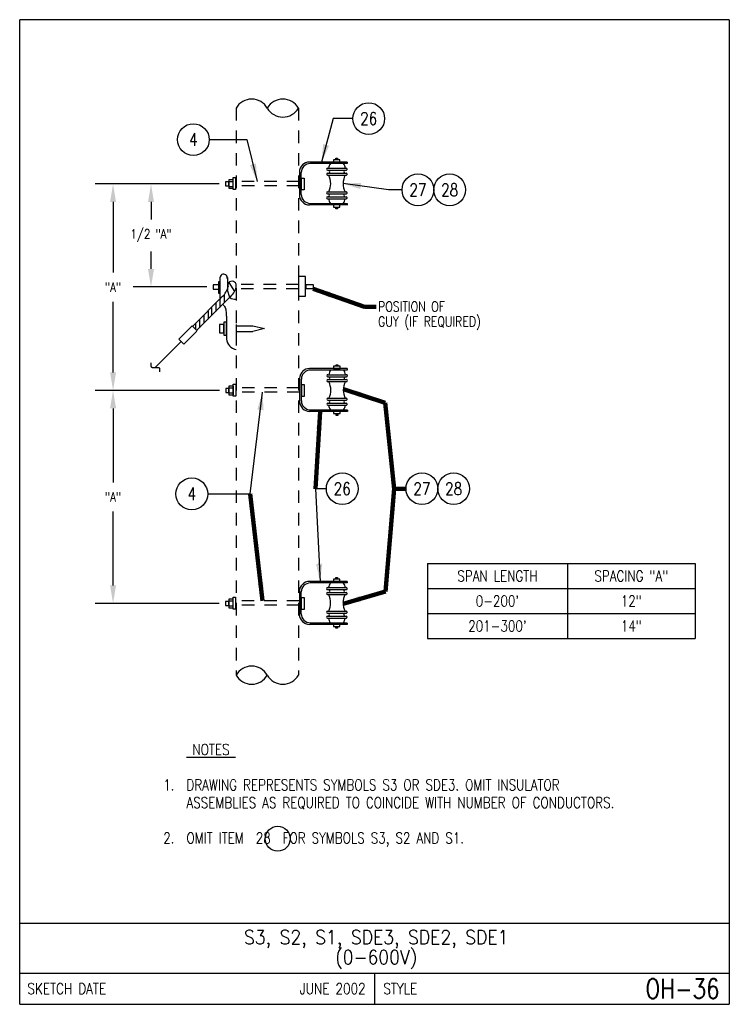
# Model space of a CAD drawing. Extents: x 0 to 7.1, y 0 to 9.85.
import ezdxf
from ezdxf.enums import TextEntityAlignment as Align

# ---------------------------------------------------------------- set-up
doc = ezdxf.new("R2010")
doc.units = 0
doc.header["$MEASUREMENT"] = 0
doc.linetypes.add('HIDDEN2', pattern=[0.1875, 0.125, -0.0625])
doc.layers.get('0').update_dxf_attribs({"color": 2, "linetype": 'CONTINUOUS'})
doc.layers.get('Defpoints').update_dxf_attribs({"linetype": 'CONTINUOUS'})
doc.layers.add('E-DETL', color=2, linetype='CONTINUOUS')
doc.layers.add('E-DETL-TEXT', color=3, linetype='CONTINUOUS')
doc.styles.add('ROMANS', font='ROMANS.SHX', dxfattribs={"width": 0.8})
doc.styles.get("Standard").update_dxf_attribs({"font": 'ROMANS.SHX', "width": 0.8, "height": 0.125})
doc.dimstyles.get("Standard").update_dxf_attribs({"dimtxt": 0.18, "dimasz": 0.18, "dimexe": 0.18, "dimexo": 0.0625, "dimgap": 0.09, "dimtad": 0, "dimtih": 1, "dimtoh": 1, "dimdec": 4, "dimzin": 0, "dimdsep": 46, "dimtxsty": 'Standard', "dimcen": 0.09, "dimadec": 0, "dimazin": 0, "dimtfac": 1, "dimtdec": 4, "dimtofl": 0, "dimtmove": 0, "dimatfit": 3, "dimfxl": 0, "dimtolj": 1, "dimtzin": 0, "dimarcsym": 0})

# ---------------------------------------------------------------- blocks, each defined once
blk = doc.blocks.new('BREAK')
at = {"color": 0, "linetype": 'Continuous'}
blk.add_lwpolyline([(0, 0.0625), (-0.0055, 0.057), (-0.0103, 0.0521), (-0.0144, 0.0479), (-0.0177, 0.0441), (-0.0205, 0.0408), (-0.0225, 0.0378), (-0.0239, 0.0351), (-0.0247, 0.0326), (-0.0249, 0.0302), (-0.0246, 0.0279), (-0.0238, 0.0257), (-0.0226, 0.0236), (-0.0211, 0.0216), (-0.0194, 0.0196), (-0.0176, 0.0176), (-0.0156, 0.0156), (-0.0137, 0.0137), (-0.0117, 0.0117), (-0.0098, 0.0098), (-0.0078, 0.0078), (-0.0059, 0.0059), (-0.0039, 0.0039), (-0.002, 0.002), (0, 0), (0.002, -0.002), (0.0039, -0.0039), (0.0059, -0.0059), (0.0078, -0.0078), (0.0098, -0.0098), (0.0117, -0.0117), (0.0137, -0.0137), (0.0156, -0.0156), (0.0176, -0.0176), (0.0194, -0.0196), (0.0211, -0.0216), (0.0226, -0.0236), (0.0238, -0.0257), (0.0246, -0.0279), (0.0249, -0.0302), (0.0247, -0.0326), (0.0239, -0.0351), (0.0225, -0.0378), (0.0205, -0.0408), (0.0177, -0.0441), (0.0144, -0.0479), (0.0103, -0.0521), (0.0055, -0.057), (0, -0.0625)], dxfattribs=at)
blk = doc.blocks.new('*D1')
at = {"layer": 'Defpoints', "color": 0}
for p in [(2.0604, 8.2053), (1.3147, 7.1748), (1.9366, 7.1748)]:
    blk.add_point(p, dxfattribs=at)
at = {"layer": 'E-DETL-TEXT'}
for p, q in [((1.9979, 8.2053), (1.1347, 8.2053)), ((1.3147, 8.0253), (1.3147, 7.8515)), ((1.3147, 7.3548), (1.3147, 7.5286)), ((1.8741, 7.1748), (1.1347, 7.1748))]:
    blk.add_line(p, q, dxfattribs=at)
for points in [[(1.2847, 8.0253), (1.3447, 8.0253), (1.3147, 8.2053)], [(1.2847, 7.3548), (1.3447, 7.3548), (1.3147, 7.1748)]]:
    blk.add_solid(points, dxfattribs=at)
at = {"layer": 'E-DETL-TEXT', "insert": (1.3147, 7.6901), "char_height": 0.09375, "attachment_point": 5, "style": 'ROMANS'}
blk.add_mtext('\\A1;1/2 "A"', dxfattribs=at)
blk = doc.blocks.new('*D2')
at = {"layer": 'Defpoints', "color": 0}
for p in [(2.0604, 8.2053), (0.9347, 6.14), (2.0622, 6.14)]:
    blk.add_point(p, dxfattribs=at)
at = {"layer": 'E-DETL-TEXT'}
for p, q in [((1.9979, 8.2053), (0.7547, 8.2053)), ((0.9347, 8.0253), (0.9347, 7.3185)), ((0.9347, 6.32), (0.9347, 7.0269)), ((1.9997, 6.14), (0.7547, 6.14))]:
    blk.add_line(p, q, dxfattribs=at)
for points in [[(0.9047, 8.0253), (0.9647, 8.0253), (0.9347, 8.2053)], [(0.9047, 6.32), (0.9647, 6.32), (0.9347, 6.14)]]:
    blk.add_solid(points, dxfattribs=at)
at = {"layer": 'E-DETL-TEXT', "insert": (0.9347, 7.1727), "char_height": 0.09375, "attachment_point": 5, "style": 'ROMANS'}
blk.add_mtext('\\A1;"A"', dxfattribs=at)
blk = doc.blocks.new('*D3')
at = {"layer": 'Defpoints', "color": 0}
for p in [(2.0622, 6.14), (0.9347, 4.0101), (2.0602, 4.0101)]:
    blk.add_point(p, dxfattribs=at)
at = {"layer": 'E-DETL-TEXT'}
for p, q in [((1.9997, 6.14), (0.7547, 6.14)), ((0.9347, 5.96), (0.9347, 5.2209)), ((0.9347, 4.1901), (0.9347, 4.9293)), ((1.9977, 4.0101), (0.7547, 4.0101))]:
    blk.add_line(p, q, dxfattribs=at)
for points in [[(0.9047, 5.96), (0.9647, 5.96), (0.9347, 6.14)], [(0.9047, 4.1901), (0.9647, 4.1901), (0.9347, 4.0101)]]:
    blk.add_solid(points, dxfattribs=at)
at = {"layer": 'E-DETL-TEXT', "insert": (0.9347, 5.0751), "char_height": 0.09375, "attachment_point": 5, "style": 'ROMANS'}
blk.add_mtext('\\A1;"A"', dxfattribs=at)

msp = doc.modelspace()

# ---------------------------------------------------------------- linework, layer by layer
at = {"layer": 'E-DETL'}
for p, q in [((7.1036, 9.8484), (0, 9.8484)), ((0, 0), (0, 9.8484)), ((7.1036, 9.8484), (7.1036, 0)), ((2.0024, 7.2733), (2.0024, 7.0854)), ((2.0809, 7.2681), (2.0809, 7.1469)), ((2.0946, 7.2197), (2.1501, 7.1313)), ((2.0459, 7.095), (2.048, 7.0152)), ((2.0782, 7.1475), (2.1004, 7.0717)), ((2.0312, 7.0814), (1.7331, 6.7832)), ((2.1028, 7.0714), (1.7709, 6.7394)), ((1.9629, 7.0117), (1.9629, 6.9302)), ((2.002, 7.0484), (2.002, 6.9705)), ((1.8444, 6.8942), (1.8444, 6.8138)), ((1.8864, 6.9334), (1.8864, 6.8542)), ((1.9204, 6.9656), (1.9204, 6.888)), ((1.7588, 6.8049), (1.7588, 6.7518)), ((1.8013, 6.8468), (1.8013, 6.7679)), ((2.0715, 6.8497), (2.0715, 6.6537)), ((2.1664, 6.8003), (2.1664, 6.6928)), ((1.7261, 6.7869), (1.5938, 6.6545)), ((1.7741, 6.7332), (1.6446, 6.6037)), ((1.7762, 6.7353), (1.7254, 6.7861)), ((2.1657, 6.7877), (2.3343, 6.7877)), ((2.1679, 6.7283), (2.3351, 6.7283)), ((2.4508, 6.7589), (2.3338, 6.728)), ((2.3353, 6.7874), (2.4508, 6.7589)), ((1.6175, 6.6308), (1.3571, 6.3705)), ((1.6446, 6.6037), (1.5938, 6.6545)), ((4.0816, 4.409), (4.0816, 3.659)), ((4.0816, 4.409), (6.7616, 4.409)), ((5.4832, 4.4063), (5.4832, 3.659)), ((6.7616, 4.409), (6.7616, 3.659)), ((4.0816, 4.159), (6.7616, 4.159)), ((4.0816, 3.909), (6.7616, 3.909)), ((4.0816, 3.659), (6.7616, 3.659)), ((0, 0.8125), (7.1036, 0.8125)), ((0, 0.3125), (7.1036, 0.3125)), ((3.5518, 0.3125), (3.5518, 0)), ((0, 0), (7.1036, 0))]:
    msp.add_line(p, q, dxfattribs=at)
at = {"layer": 'E-DETL', "linetype": 'HIDDEN2'}
for p, q in [((2.1664, 8.9645), (2.1664, 3.2921)), ((2.7914, 8.9645), (2.7914, 3.2921)), ((2.7914, 7.1988), (2.1617, 7.1988)), ((2.7914, 7.1553), (2.1636, 7.1553))]:
    msp.add_line(p, q, dxfattribs=at)
at = {"layer": 'E-DETL', "color": 4}
for p, q in [((3.2768, 8.4248), (2.9006, 8.4248)), ((3.2768, 8.4094), (2.9081, 8.4094)), ((3.2768, 8.4248), (3.2768, 8.4094)), ((2.8006, 8.3248), (2.8006, 8.0958)), ((2.8181, 8.1012), (2.8181, 8.3194)), ((3.0824, 8.3626), (3.2676, 8.3626)), ((3.0824, 8.3426), (3.2686, 8.3426)), ((3.0826, 8.3133), (3.2678, 8.3133)), ((3.0826, 8.2933), (3.2688, 8.2933)), ((2.0944, 8.1805), (2.1327, 8.1805)), ((2.0958, 8.2306), (2.1386, 8.2306)), ((3.0818, 8.0775), (3.267, 8.0775)), ((3.0819, 8.127), (3.2671, 8.127)), ((3.0819, 8.107), (3.268, 8.107)), ((3.2782, 7.9958), (2.9006, 7.9958)), ((2.9081, 8.0112), (3.2782, 8.0112)), ((3.0818, 8.0575), (3.2679, 8.0575)), ((3.2782, 8.009), (3.2782, 7.9943)), ((3.2786, 6.3595), (2.9024, 6.3595)), ((3.2786, 6.3441), (2.9098, 6.3441)), ((3.2786, 6.3595), (3.2786, 6.3441)), ((2.8024, 6.2595), (2.8024, 6.0305)), ((2.8198, 6.0359), (2.8198, 6.2541)), ((3.0842, 6.2974), (3.2694, 6.2974)), ((3.0842, 6.2773), (3.2703, 6.2773)), ((3.0844, 6.2481), (3.2695, 6.2481)), ((3.0844, 6.228), (3.2705, 6.228)), ((2.0962, 6.1152), (2.1345, 6.1152)), ((2.0976, 6.1653), (2.1404, 6.1653)), ((3.0836, 6.0417), (3.2698, 6.0417)), ((3.0836, 6.0123), (3.2687, 6.0123)), ((3.0837, 6.0617), (3.2688, 6.0617)), ((3.28, 5.9305), (2.9024, 5.9305)), ((2.9098, 5.9459), (3.28, 5.9459)), ((3.0836, 5.9922), (3.2697, 5.9922)), ((3.28, 5.9437), (3.28, 5.929)), ((3.2766, 4.2296), (2.9004, 4.2296)), ((3.2766, 4.2142), (2.9079, 4.2142)), ((3.0822, 4.1474), (3.2684, 4.1474)), ((3.0823, 4.1675), (3.2674, 4.1675)), ((3.2766, 4.2296), (3.2766, 4.2142)), ((2.8004, 4.1296), (2.8004, 3.9006)), ((2.8179, 3.906), (2.8179, 4.1242)), ((3.0824, 4.1182), (3.2676, 4.1182)), ((3.0824, 4.0981), (3.2686, 4.0981)), ((2.0942, 3.9853), (2.1325, 3.9853)), ((2.0957, 4.0354), (2.1384, 4.0354)), ((3.0816, 3.8824), (3.2668, 3.8824)), ((3.0816, 3.8623), (3.2678, 3.8623)), ((3.0817, 3.9318), (3.2669, 3.9318)), ((3.0817, 3.9118), (3.2679, 3.9118)), ((3.2781, 3.8006), (2.9004, 3.8006)), ((2.9079, 3.816), (3.2781, 3.816)), ((3.2781, 3.8138), (3.2781, 3.7991))]:
    msp.add_line(p, q, dxfattribs=at)
at = {"layer": 'E-DETL', "color": 4, "linetype": 'HIDDEN2'}
for p, q in [((2.7989, 8.2307), (2.1609, 8.2307)), ((2.8, 8.1872), (2.1628, 8.1872)), ((2.8007, 6.1655), (2.1626, 6.1655)), ((2.8018, 6.1219), (2.1645, 6.1219)), ((2.7987, 4.0356), (2.1607, 4.0356)), ((2.7998, 3.992), (2.1626, 3.992))]:
    msp.add_line(p, q, dxfattribs=at)
at = {"layer": 'E-DETL', "color": 4}
for points in [[(3.1407, 8.4244), (3.2054, 8.4244), (3.2054, 8.4466), (3.1407, 8.4466), (3.1407, 8.4244)], [(3.1659, 8.463), (3.1829, 8.463), (3.1829, 8.4476), (3.1659, 8.4476), (3.1659, 8.463)], [(2.0931, 8.2252), (2.0604, 8.2252), (2.0604, 8.1855), (2.0931, 8.1855), (2.0931, 8.2252)], [(2.137, 8.248), (2.0931, 8.248), (2.0931, 8.1625), (2.137, 8.1625), (2.137, 8.248)], [(2.1368, 8.2689), (2.1607, 8.2689), (2.1607, 8.1491), (2.1368, 8.1491), (2.1368, 8.2689)], [(2.8224, 8.2649), (2.8463, 8.2649), (2.8463, 8.1452), (2.8224, 8.1452), (2.8224, 8.2649)], [(3.1403, 7.9735), (3.205, 7.9735), (3.205, 7.9958), (3.1403, 7.9958), (3.1403, 7.9735)], [(3.166, 7.9713), (3.183, 7.9713), (3.183, 7.956), (3.166, 7.956), (3.166, 7.9713)], [(3.1425, 6.3591), (3.2072, 6.3591), (3.2072, 6.3813), (3.1425, 6.3813), (3.1425, 6.3591)], [(3.1676, 6.3977), (3.1846, 6.3977), (3.1846, 6.3823), (3.1676, 6.3823), (3.1676, 6.3977)], [(2.0949, 6.1599), (2.0622, 6.1599), (2.0622, 6.1202), (2.0949, 6.1202), (2.0949, 6.1599)], [(2.1388, 6.1828), (2.0949, 6.1828), (2.0949, 6.0972), (2.1388, 6.0972), (2.1388, 6.1828)], [(2.1386, 6.2036), (2.1625, 6.2036), (2.1625, 6.0838), (2.1386, 6.0838), (2.1386, 6.2036)], [(2.8241, 6.1997), (2.848, 6.1997), (2.848, 6.0799), (2.8241, 6.0799), (2.8241, 6.1997)], [(3.142, 5.9082), (3.2068, 5.9082), (3.2068, 5.9305), (3.142, 5.9305), (3.142, 5.9082)], [(3.1677, 5.9061), (3.1847, 5.9061), (3.1847, 5.8907), (3.1677, 5.8907), (3.1677, 5.9061)], [(3.1406, 4.2292), (3.2053, 4.2292), (3.2053, 4.2514), (3.1406, 4.2514), (3.1406, 4.2292)], [(3.1657, 4.2678), (3.1827, 4.2678), (3.1827, 4.2524), (3.1657, 4.2524), (3.1657, 4.2678)], [(2.1368, 4.0528), (2.093, 4.0528), (2.093, 3.9673), (2.1368, 3.9673), (2.1368, 4.0528)], [(2.1366, 4.0737), (2.1605, 4.0737), (2.1605, 3.9539), (2.1366, 3.9539), (2.1366, 4.0737)], [(2.8222, 4.0698), (2.8461, 4.0698), (2.8461, 3.95), (2.8222, 3.95), (2.8222, 4.0698)], [(2.093, 4.03), (2.0602, 4.03), (2.0602, 3.9903), (2.093, 3.9903), (2.093, 4.03)], [(3.1401, 3.7783), (3.2048, 3.7783), (3.2048, 3.8006), (3.1401, 3.8006), (3.1401, 3.7783)], [(3.1658, 3.7761), (3.1828, 3.7761), (3.1828, 3.7608), (3.1658, 3.7608), (3.1658, 3.7761)]]:
    msp.add_lwpolyline(points, dxfattribs=at)
at = {"layer": 'E-DETL'}
for points in [[(2.0045, 7.1976), (1.9366, 7.1976), (1.9366, 7.1521), (2.0045, 7.1521), (2.0045, 7.1976)], [(2.0041, 7.2278), (1.9892, 7.2278), (1.9892, 7.1128), (2.0041, 7.1128), (2.0041, 7.2278)], [(2.7911, 7.0819), (2.8622, 7.0819), (2.8622, 7.2795), (2.7911, 7.2795), (2.7911, 7.0819)], [(2.8679, 7.2002), (2.9382, 7.2002), (2.9382, 7.1557), (2.8679, 7.1557), (2.8679, 7.2002)], [(2.002, 7.0855), (2.0024, 7.0819), (2.0028, 7.0783), (2.0034, 7.075), (2.004, 7.0718), (2.0049, 7.0689), (2.0061, 7.0664), (2.0074, 7.0643), (2.0089, 7.0623), (2.0105, 7.0605), (2.0121, 7.0588)], [(2.0362, 7.0011), (2.0415, 6.9943), (2.0467, 6.9872), (2.0515, 6.9795), (2.0557, 6.9708), (2.0593, 6.9609), (2.062, 6.9495), (2.064, 6.9371), (2.0654, 6.9242), (2.0664, 6.9115), (2.0673, 6.8993), (2.0681, 6.8882), (2.0688, 6.8781), (2.0695, 6.8686), (2.0702, 6.8597), (2.0709, 6.851)], [(2.0432, 6.8005), (1.9988, 6.8005), (1.9988, 6.716), (2.0432, 6.716), (2.0432, 6.8005)], [(2.047, 6.8259), (2.0673, 6.8259), (2.0673, 6.6882), (2.047, 6.6882), (2.047, 6.8259)]]:
    msp.add_lwpolyline(points, dxfattribs=at)
for centre, radius, start, end in [((2.3227, 8.8743), 0.1804, 30, 150), ((2.6352, 8.8743), 0.1804, 30, 150), ((2.6352, 9.0547), 0.1804, 210, 330), ((2.0414, 7.2657), 0.0373, 352.48767, 180.73016), ((2.1256, 7.191), 0.042, 341.45575, 196.78729), ((1.9122, 7.212), 0.1766, 311.17181, 348.92294), ((1.953, 7.2322), 0.2221, 312.83963, 344.36862), ((2.1604, 7.1529), 0.1015, 235.07828, 273.18149), ((2.1859, 6.6625), 0.1144, 183.98004, 260.8963), ((2.3227, 3.2018), 0.1804, 30, 150), ((2.3227, 3.3823), 0.1804, 210, 330), ((2.6352, 3.3823), 0.1804, 210, 330)]:
    msp.add_arc(centre, radius, start, end, dxfattribs=at)
at = {"layer": 'E-DETL', "color": 4}
for centre, radius, start, end in [((2.9006, 8.3248), 0.1, 90, 180), ((2.9081, 8.3194), 0.09, 90, 180), ((3.1761, 8.3573), 0.0833, 141.15225, 176.32506), ((3.1761, 8.3573), 0.0833, 3.89656, 38.18515), ((3.083, 8.3528), 0.0101, 90, 180), ((3.083, 8.3528), 0.0101, 180, 269.99969), ((3.0831, 8.3035), 0.0101, 90, 180), ((3.0831, 8.3035), 0.0101, 180, 269.99969), ((2.9313, 8.2081), 0.1818, 0, 27.71706), ((3.089, 8.3282), 0.0147, 285.0936, 72.72687), ((3.4198, 8.2091), 0.1818, 152.31859, 180), ((3.2599, 8.3286), 0.0147, 105.0939, 252.72684), ((3.268, 8.3528), 0.0101, 0, 90), ((3.268, 8.3528), 0.0101, 269.99969, 359.9997), ((3.2682, 8.3035), 0.0101, 0, 90), ((3.2682, 8.3035), 0.0101, 269.99969, 359.9997), ((2.9313, 8.2081), 0.1818, 333.57022, 359.9997), ((3.4198, 8.2091), 0.1818, 180, 207.08009), ((2.9006, 8.0958), 0.1, 180, 269.99969), ((2.9081, 8.1012), 0.09, 180, 269.99969), ((3.0823, 8.0677), 0.0101, 90, 180), ((3.0824, 8.1172), 0.0101, 90, 180), ((3.0824, 8.1172), 0.0101, 180, 269.99969), ((3.0877, 8.0927), 0.0147, 287.27255, 74.90582), ((3.2586, 8.0923), 0.0147, 107.27286, 254.90581), ((3.2674, 8.0677), 0.0101, 0, 90), ((3.2675, 8.1172), 0.0101, 0, 90), ((3.2675, 8.1172), 0.0101, 269.99969, 359.9997), ((3.0823, 8.0677), 0.0101, 180, 269.99969), ((3.1748, 8.0636), 0.0833, 183.67464, 218.84744), ((3.1748, 8.0636), 0.0833, 321.81455, 356.10315), ((3.2674, 8.0677), 0.0101, 269.99969, 359.9997), ((2.9024, 6.2595), 0.1, 90, 180), ((2.9098, 6.2541), 0.09, 90, 180), ((3.1779, 6.292), 0.0833, 141.15201, 176.32506), ((3.1779, 6.292), 0.0833, 3.89656, 38.18541), ((3.0847, 6.2875), 0.0101, 90, 180), ((3.0847, 6.2875), 0.0101, 180, 269.99969), ((3.0849, 6.2382), 0.0101, 90, 180), ((3.0849, 6.2382), 0.0101, 180, 269.99969), ((2.9331, 6.1428), 0.1818, 0, 27.71706), ((3.0908, 6.2629), 0.0147, 285.09311, 72.72687), ((3.4216, 6.1438), 0.1818, 152.31859, 180), ((3.2617, 6.2633), 0.0147, 105.09341, 252.72684), ((3.2698, 6.2875), 0.0101, 0, 90), ((3.2698, 6.2875), 0.0101, 269.99969, 359.9997), ((3.27, 6.2382), 0.0101, 0, 90), ((3.27, 6.2382), 0.0101, 269.99969, 359.9997), ((2.9331, 6.1428), 0.1818, 333.57022, 359.9997), ((3.4216, 6.1438), 0.1818, 180, 207.08009), ((2.9024, 6.0305), 0.1, 180, 269.99969), ((2.9098, 6.0359), 0.09, 180, 269.99969), ((3.0841, 6.0024), 0.0101, 90, 180), ((3.0842, 6.0519), 0.0101, 90, 180), ((3.0842, 6.0519), 0.0101, 180, 269.99969), ((3.0894, 6.0275), 0.0147, 287.27255, 74.90631), ((3.2603, 6.027), 0.0147, 107.27286, 254.9063), ((3.2692, 6.0519), 0.0101, 0, 90), ((3.2692, 6.0519), 0.0101, 269.99969, 359.9997), ((3.2692, 6.0024), 0.0101, 0, 90), ((3.0841, 6.0024), 0.0101, 180, 269.99969), ((3.1766, 5.9983), 0.0833, 183.67464, 218.84769), ((3.1766, 5.9983), 0.0833, 321.81427, 356.10315), ((3.2692, 6.0024), 0.0101, 269.99969, 359.9997), ((2.9004, 4.1296), 0.1, 90, 180), ((2.9079, 4.1242), 0.09, 90, 180), ((3.0828, 4.1576), 0.0101, 90, 180), ((3.0828, 4.1576), 0.0101, 180, 269.99969), ((3.0888, 4.133), 0.0147, 285.09311, 72.72687), ((3.176, 4.1621), 0.0833, 141.15201, 176.32506), ((3.176, 4.1621), 0.0833, 3.89656, 38.18541), ((3.2597, 4.1334), 0.0147, 105.09341, 252.72684), ((3.2678, 4.1576), 0.0101, 0, 90), ((3.2678, 4.1576), 0.0101, 269.99969, 359.9997), ((3.083, 4.1083), 0.0101, 90, 180), ((3.083, 4.1083), 0.0101, 180, 269.99969), ((2.9312, 4.0129), 0.1818, 0, 27.71706), ((3.4196, 4.0139), 0.1818, 152.31859, 180), ((3.268, 4.1083), 0.0101, 0, 90), ((3.268, 4.1083), 0.0101, 269.99969, 359.9997), ((2.9312, 4.0129), 0.1818, 333.57022, 359.9997), ((3.4196, 4.0139), 0.1818, 180, 207.08009), ((2.9004, 3.9006), 0.1, 180, 269.99969), ((2.9079, 3.906), 0.09, 180, 269.99969), ((3.0821, 3.8725), 0.0101, 90, 180), ((3.0821, 3.8725), 0.0101, 180, 269.99969), ((3.0822, 3.922), 0.0101, 90, 180), ((3.0822, 3.922), 0.0101, 180, 269.99969), ((3.0875, 3.8975), 0.0147, 287.27255, 74.90631), ((3.1746, 3.8684), 0.0833, 183.67464, 218.84769), ((3.1746, 3.8684), 0.0833, 321.81427, 356.10315), ((3.2584, 3.8971), 0.0147, 107.27286, 254.9063), ((3.2672, 3.8725), 0.0101, 0, 90), ((3.2672, 3.8725), 0.0101, 269.99969, 359.9997), ((3.2673, 3.922), 0.0101, 0, 90), ((3.2673, 3.922), 0.0101, 269.99969, 359.9997)]:
    msp.add_arc(centre, radius, start, end, dxfattribs=at)
at = {"layer": 'E-DETL-TEXT'}
for p, q in [((3.1376, 8.8588), (3.0223, 8.4248)), ((3.3349, 8.8588), (3.1376, 8.8588)), ((1.8977, 8.6493), (2.2731, 8.6493)), ((2.2731, 8.6493), (2.3779, 8.2307)), ((3.693, 8.1466), (3.238, 8.2095)), ((3.8274, 8.1466), (3.693, 8.1466)), ((2.3078, 5.1053), (2.4315, 6.1219)), ((3.0697, 5.1569), (2.9619, 5.1569)), ((2.9619, 5.1569), (3.0063, 4.2296)), ((1.8822, 5.1053), (2.3078, 5.1053))]:
    msp.add_line(p, q, dxfattribs=at)
for centre, radius in [((3.4939, 8.8588), 0.159), ((1.7387, 8.6493), 0.159), ((3.9864, 8.1466), 0.159), ((4.3044, 8.1466), 0.159), ((1.7232, 5.1053), 0.159), ((3.2287, 5.1569), 0.159), ((4.0262, 5.157), 0.159), ((4.3442, 5.157), 0.159), ((2.5832, 1.6561), 0.1244)]:
    msp.add_circle(centre, radius, dxfattribs=at)
for points in [[(3.0981, 8.5881), (3.0223, 8.4248), (3.0376, 8.6042)], [(2.3652, 8.4103), (2.3779, 8.2307), (2.3045, 8.3951)], [(3.4093, 8.1543), (3.238, 8.2095), (3.4179, 8.2162)], [(2.3791, 5.9497), (2.4315, 6.1219), (2.4411, 5.9421)], [(3.0291, 4.4082), (3.0063, 4.2296), (2.9667, 4.4052)]]:
    msp.add_solid(points, dxfattribs=at)

# ---------------------------------------------------------------- block references
at = {"layer": 'E-DETL', "rotation": 45.00011005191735}
msp.add_blockref('BREAK', (1.3571, 6.3705), dxfattribs=at)

# ---------------------------------------------------------------- texts
at = {"layer": 'E-DETL-TEXT', "style": 'ROMANS', "width": 0.8}
for s, height, p in [('26', 0.125, (3.4939, 8.8588)), ('4', 0.125, (1.7387, 8.6493)), ('27', 0.125, (3.9864, 8.1466)), ('28', 0.125, (4.3044, 8.1466)), ('26', 0.125, (3.2287, 5.1569)), ('27', 0.125, (4.0262, 5.157)), ('28', 0.125, (4.3442, 5.157)), ('4', 0.125, (1.7232, 5.1053)), ('SPAN LENGTH', 0.109375, (4.7824, 4.284)), ('SPACING "A"', 0.109375, (6.1224, 4.284)), ("0-200'", 0.10938, (4.7824, 4.034)), ('12"', 0.10938, (6.1224, 4.034)), ("201-300'", 0.10938, (4.7824, 3.784)), ('14"', 0.10938, (6.1224, 3.784))]:
    msp.add_text(s, height=height, dxfattribs=at).set_placement(p, align=Align.MIDDLE)
for s, height, p in [('POSITION OF', 0.1, (3.5878, 6.9292)), ('GUY (IF REQUIRED)', 0.1, (3.5878, 6.7792)), ('%%U NOTES ', 0.10938, (1.6696, 2.4937)), ('DRAWING REPRESENTS SYMBOLS S3 OR SDE3. OMIT INSULATOR', 0.109375, (1.6696, 2.1395)), ('ASSEMBLIES AS REQUIRED TO COINCIDE WITH NUMBER OF CONDUCTORS.', 0.109375, (1.6696, 1.9625)), ('OMIT ITEM  28  FOR SYMBOLS S3, S2 AND S1.', 0.109375, (1.6696, 1.6083))]:
    msp.add_text(s, height=height, dxfattribs=at).set_placement(p)
for s, p in [('1.  ', (1.6696, 2.1395)), ('2.  ', (1.6696, 1.6083))]:
    msp.add_text(s, height=0.10938, dxfattribs=at).set_placement(p, align=Align.RIGHT)
at = {"layer": 'E-DETL-TEXT', "style": 'ROMANS', "width": 0.9}
for s, p in [('S3, S2, S1, SDE3, SDE2, SDE1', (3.5688, 0.6031)), ('(0-600V)', (3.5688, 0.4031))]:
    msp.add_text(s, height=0.14, dxfattribs=at).set_placement(p, align=Align.CENTER)
at = {"layer": 'E-DETL-TEXT', "style": 'ROMANS', "width": 0.8}
for s, p in [('SKETCH DATE', (0.0773, 0.1563)), ('STYLE', (3.6406, 0.1563))]:
    msp.add_text(s, height=0.11, dxfattribs=at).set_placement(p, align=Align.MIDDLE_LEFT)
for s, height, p in [('JUNE 2002', 0.11, (3.463, 0.1563)), ('OH-36', 0.19685, (7.0055, 0.1563))]:
    msp.add_text(s, height=height, dxfattribs=at).set_placement(p, align=Align.MIDDLE_RIGHT)

# ---------------------------------------------------------------- dimensions: what is measured, and where the dimension line sits
at = {"layer": 'E-DETL-TEXT'}
for base, p1, p2, text, picture, middle in [((0.9347, 6.14), (2.0604, 8.2053), (2.0622, 6.14), '"A"', '*D2', (0.9347, 7.1727)), ((1.3147, 7.1748), (2.0604, 8.2053), (1.9366, 7.1748), '1/2 "A"', '*D1', (1.3147, 7.6901)), ((0.9347, 4.0101), (2.0622, 6.14), (2.0602, 4.0101), '"A"', '*D3', (0.9347, 5.0751))]:
    dim = msp.add_linear_dim(base=base, p1=p1, p2=p2, angle=90, text=text, dimstyle='Standard', override={"dimtxt": 0.09375, "dimdec": 0, "dimlunit": 4, "dimtxsty": 'ROMANS', "dimclrd": 256, "dimclre": 256, "dimclrt": 256, "dimtdec": 0, "dimtmove": 2, "dimlwd": 65535, "dimlwe": 65535}, dxfattribs=at)
    dim.commit()
    dim.dimension.update_dxf_attribs({"geometry": picture, "text_midpoint": middle})

# ---------------------------------------------------------------- leaders
for points in [[(2.9382, 7.1557), (3.4505, 6.9772), (3.5681, 6.9772)], [(3.2399, 6.152), (3.6597, 6.0164), (3.7486, 5.157), (3.8672, 5.157)], [(3.0063, 5.9305), (2.9619, 5.1569)], [(3.2379, 4.007), (3.6615, 4.1299), (3.7486, 5.157)], [(2.4315, 4.0356), (2.3078, 5.1053)]]:
    msp.add_leader(points, dimstyle='Standard', override={"dimtxt": 0.09375, "dimdec": 0, "dimlunit": 4, "dimtxsty": 'ROMANS', "dimclrd": 256, "dimclre": 256, "dimclrt": 256, "dimtdec": 0, "dimtmove": 2, "dimlwd": 65535, "dimlwe": 65535}, dxfattribs=at)

doc.saveas('drawing.dxf')
